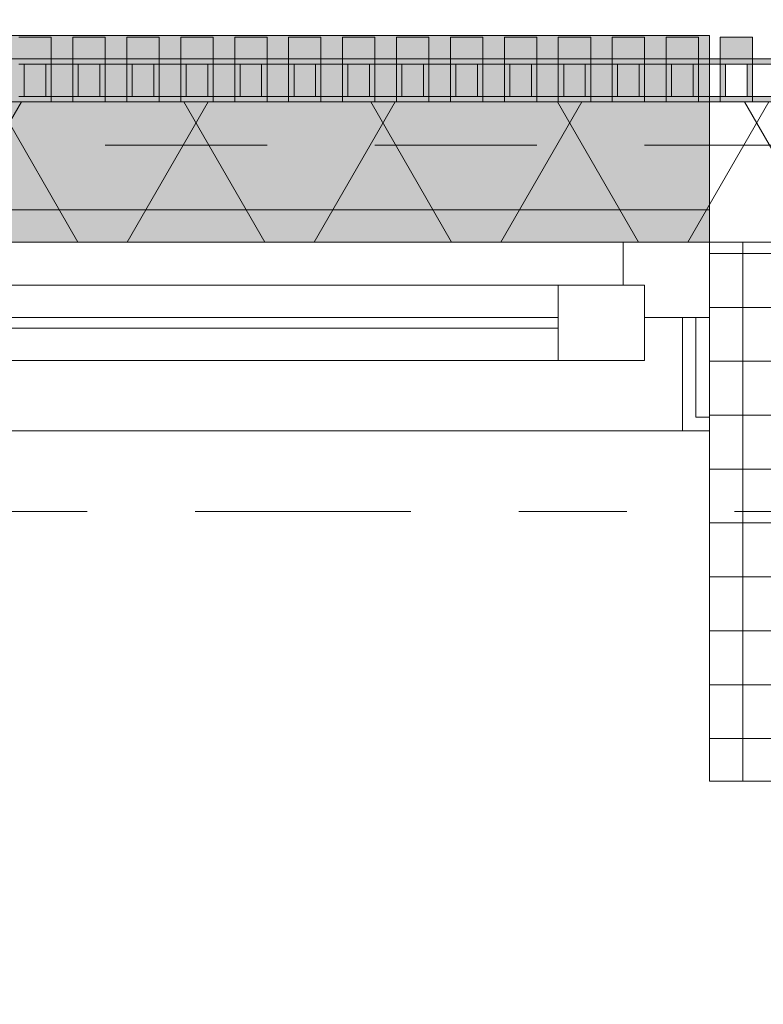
# Model space of a CAD drawing. Header units: metres. Extents: x -167 to 233, y -155 to 122.
# Tile 169 of 176: x 46.862 to 47.551, y 43.133 to 44.046. Entities that reach past the tile are written whole.
import ezdxf
from ezdxf.enums import TextEntityAlignment as Align

# ---------------------------------------------------------------- set-up
doc = ezdxf.new("R2010")
doc.units = ezdxf.units.M
doc.header["$MEASUREMENT"] = 0
doc.linetypes.add('Raster', pattern=[0.4, 0.2, -0.1, 0, -0.1])
doc.linetypes.add('Strichlinie eng', pattern=[0.23, 0.15, -0.08])
for name, color, linetype in [('09 Schraffuren', 7, 'Continuous'), ('10 Stütze', 7, 'Continuous'), ('10 Wand außen', 7, 'Continuous'), ('20 Decke', 7, 'Continuous'), ('50 Sanitäreinrichtung', 7, 'Continuous'), ('90 Achsraster', 7, 'Continuous'), ('94 Genehmigungsplanung Bemaßung', 7, 'Continuous')]:
    doc.layers.add(name, color=color, linetype=linetype)
doc.styles.add('ERSTELLTER_STIL_1', font='arial.ttf')
doc.styles.add('ERSTELLTER_STIL_2', font='arial.ttf')
doc.dimstyles.new('ERSTELLTER_STIL__1', dxfattribs={"dimtxt": 0.25, "dimasz": 0.19, "dimexe": 0.18, "dimexo": 0.1, "dimgap": 0, "dimtad": 1, "dimtih": 1, "dimtoh": 1, "dimzin": 0, "dimdsep": 46, "dimtxsty": 'ERSTELLTER_STIL_1', "dimblk": 'ARROWHEAD_6', "dimblk1": 'ARROWHEAD_6', "dimblk2": 'ARROWHEAD_6', "dimcen": 0.09, "dimclrd": 7, "dimclre": 7, "dimclrt": 7, "dimazin": 0, "dimtfac": 1, "dimtdec": 4, "dimtmove": 0, "dimatfit": 3, "dimfxl": 1, "dimtolj": 1, "dimtzin": 0, "dimarcsym": 0})
pattern_1 = [(0, (27236.132094, 33357.27905), (0, 0.075), [0, -0.075])]

# ---------------------------------------------------------------- blocks, each defined once
blk = doc.blocks.new('Rechteck Raster Kassetten Fassade - ACB')
at = {"layer": '50 Sanitäreinrichtung', "linetype": 'Continuous', "lineweight": 0, "true_color": 0x9e9e9e}
for points in [[(9.14, 0.17), (9.14, 0.19), (9.11, 0.19), (9.11, 0.17)], [(9.19, 0.17), (9.19, 0.19), (9.16, 0.19), (9.16, 0.17)], [(9.24, 0.17), (9.24, 0.19), (9.21, 0.19), (9.21, 0.17)], [(9.29, 0.17), (9.29, 0.19), (9.26, 0.19), (9.26, 0.17)], [(9.34, 0.17), (9.34, 0.19), (9.31, 0.19), (9.31, 0.17)], [(9.39, 0.17), (9.39, 0.19), (9.36, 0.19), (9.36, 0.17)], [(9.44, 0.17), (9.44, 0.19), (9.41, 0.19), (9.41, 0.17)], [(9.49, 0.17), (9.49, 0.19), (9.46, 0.19), (9.46, 0.17)], [(9.54, 0.17), (9.54, 0.19), (9.51, 0.19), (9.51, 0.17)], [(9.59, 0.17), (9.59, 0.19), (9.56, 0.19), (9.56, 0.17)], [(9.64, 0.17), (9.64, 0.19), (9.61, 0.19), (9.61, 0.17)], [(9.69, 0.17), (9.69, 0.19), (9.66, 0.19), (9.66, 0.17)], [(9.74, 0.17), (9.74, 0.19), (9.71, 0.19), (9.71, 0.17)], [(9.79, 0.17), (9.79, 0.19), (9.76, 0.19), (9.76, 0.17)], [(9.11, 0.13), (9.16, 0.13), (9.16, 0.135), (9.115, 0.135), (9.115, 0.165), (9.16, 0.165), (9.16, 0.17), (9.11, 0.17)], [(9.135, 0.165), (9.135, 0.135), (9.14, 0.135), (9.14, 0.165)], [(9.16, 0.13), (9.21, 0.13), (9.21, 0.135), (9.165, 0.135), (9.165, 0.165), (9.21, 0.165), (9.21, 0.17), (9.16, 0.17)], [(9.185, 0.165), (9.185, 0.135), (9.19, 0.135), (9.19, 0.165)], [(9.21, 0.13), (9.26, 0.13), (9.26, 0.135), (9.215, 0.135), (9.215, 0.165), (9.26, 0.165), (9.26, 0.17), (9.21, 0.17)], [(9.235, 0.165), (9.235, 0.135), (9.24, 0.135), (9.24, 0.165)], [(9.26, 0.13), (9.31, 0.13), (9.31, 0.135), (9.265, 0.135), (9.265, 0.165), (9.31, 0.165), (9.31, 0.17), (9.26, 0.17)], [(9.285, 0.165), (9.285, 0.135), (9.29, 0.135), (9.29, 0.165)], [(9.31, 0.13), (9.36, 0.13), (9.36, 0.135), (9.315, 0.135), (9.315, 0.165), (9.36, 0.165), (9.36, 0.17), (9.31, 0.17)], [(9.335, 0.165), (9.335, 0.135), (9.34, 0.135), (9.34, 0.165)], [(9.36, 0.13), (9.41, 0.13), (9.41, 0.135), (9.365, 0.135), (9.365, 0.165), (9.41, 0.165), (9.41, 0.17), (9.36, 0.17)], [(9.385, 0.165), (9.385, 0.135), (9.39, 0.135), (9.39, 0.165)], [(9.41, 0.13), (9.46, 0.13), (9.46, 0.135), (9.415, 0.135), (9.415, 0.165), (9.46, 0.165), (9.46, 0.17), (9.41, 0.17)], [(9.435, 0.165), (9.435, 0.135), (9.44, 0.135), (9.44, 0.165)], [(9.46, 0.13), (9.51, 0.13), (9.51, 0.135), (9.465, 0.135), (9.465, 0.165), (9.51, 0.165), (9.51, 0.17), (9.46, 0.17)], [(9.485, 0.165), (9.485, 0.135), (9.49, 0.135), (9.49, 0.165)], [(9.51, 0.13), (9.56, 0.13), (9.56, 0.135), (9.515, 0.135), (9.515, 0.165), (9.56, 0.165), (9.56, 0.17), (9.51, 0.17)], [(9.535, 0.165), (9.535, 0.135), (9.54, 0.135), (9.54, 0.165)], [(9.56, 0.13), (9.61, 0.13), (9.61, 0.135), (9.565, 0.135), (9.565, 0.165), (9.61, 0.165), (9.61, 0.17), (9.56, 0.17)], [(9.585, 0.165), (9.585, 0.135), (9.59, 0.135), (9.59, 0.165)], [(9.61, 0.13), (9.66, 0.13), (9.66, 0.135), (9.615, 0.135), (9.615, 0.165), (9.66, 0.165), (9.66, 0.17), (9.61, 0.17)], [(9.635, 0.165), (9.635, 0.135), (9.64, 0.135), (9.64, 0.165)], [(9.685, 0.165), (9.685, 0.135), (9.69, 0.135), (9.69, 0.165)], [(9.715, 0.165), (9.71, 0.165), (9.71, 0.135), (9.715, 0.135)], [(9.76, 0.17), (9.74, 0.17), (9.74, 0.165), (9.76, 0.165)], [(9.76, 0.13), (9.81, 0.13), (9.81, 0.135), (9.765, 0.135), (9.765, 0.165), (9.81, 0.165), (9.81, 0.17), (9.76, 0.17)], [(9.785, 0.165), (9.785, 0.135), (9.79, 0.135), (9.79, 0.165)], [(9.74, 0.13), (9.76, 0.13), (9.76, 0.135), (9.74, 0.135)]]:
    blk.add_hatch(color=253, dxfattribs=at).paths.add_polyline_path(points)
h = blk.add_hatch(color=253, dxfattribs=at)
h.paths.add_polyline_path([(9.74, 0.13), (9.74, 0.17), (9.66, 0.17), (9.66, 0.13)])
h.paths.add_polyline_path([(9.665, 0.165), (9.735, 0.165), (9.735, 0.135), (9.665, 0.135)], flags=0)
at = {"layer": '50 Sanitäreinrichtung', "linetype": 'Continuous', "lineweight": 18}
h = blk.add_hatch(dxfattribs=at)
h.set_pattern_fill('Dämmung__weich_0001', color=8, style=0, pattern_type=2)
h.set_pattern_definition([(60, (0, 0), (-0.1299038, 0.075), []), (120, (0, 0), (0.1299038, 0.075), [])])
h.paths.add_polyline_path([(0, 0), (20.25, 0), (20.38, 0.13), (0, 0.13)])
at = {"layer": '50 Sanitäreinrichtung', "color": 251, "linetype": 'Continuous', "lineweight": 18, "true_color": 0x5f5f5f}
for p, q in [((9.14, 0.19), (9.11, 0.19)), ((9.14, 0.19), (9.11, 0.19)), ((9.14, 0.19), (9.14, 0.17)), ((9.14, 0.19), (9.14, 0.17)), ((9.19, 0.19), (9.16, 0.19)), ((9.16, 0.19), (9.16, 0.17)), ((9.19, 0.19), (9.16, 0.19)), ((9.16, 0.19), (9.16, 0.17)), ((9.19, 0.19), (9.19, 0.17)), ((9.19, 0.19), (9.19, 0.17)), ((9.24, 0.19), (9.21, 0.19)), ((9.21, 0.19), (9.21, 0.17)), ((9.24, 0.19), (9.21, 0.19)), ((9.21, 0.19), (9.21, 0.17)), ((9.24, 0.19), (9.24, 0.17)), ((9.24, 0.19), (9.24, 0.17)), ((9.29, 0.19), (9.26, 0.19)), ((9.26, 0.19), (9.26, 0.17)), ((9.29, 0.19), (9.26, 0.19)), ((9.26, 0.19), (9.26, 0.17)), ((9.29, 0.19), (9.29, 0.17)), ((9.29, 0.19), (9.29, 0.17)), ((9.34, 0.19), (9.31, 0.19)), ((9.31, 0.19), (9.31, 0.17)), ((9.34, 0.19), (9.31, 0.19)), ((9.31, 0.19), (9.31, 0.17)), ((9.34, 0.19), (9.34, 0.17)), ((9.34, 0.19), (9.34, 0.17)), ((9.39, 0.19), (9.36, 0.19)), ((9.36, 0.19), (9.36, 0.17)), ((9.39, 0.19), (9.36, 0.19)), ((9.36, 0.19), (9.36, 0.17)), ((9.39, 0.19), (9.39, 0.17)), ((9.39, 0.19), (9.39, 0.17)), ((9.44, 0.19), (9.41, 0.19)), ((9.41, 0.19), (9.41, 0.17)), ((9.44, 0.19), (9.41, 0.19)), ((9.41, 0.19), (9.41, 0.17)), ((9.44, 0.19), (9.44, 0.17)), ((9.44, 0.19), (9.44, 0.17)), ((9.49, 0.19), (9.46, 0.19)), ((9.46, 0.19), (9.46, 0.17)), ((9.49, 0.19), (9.46, 0.19)), ((9.46, 0.19), (9.46, 0.17)), ((9.49, 0.19), (9.49, 0.17)), ((9.49, 0.19), (9.49, 0.17)), ((9.54, 0.19), (9.51, 0.19)), ((9.51, 0.19), (9.51, 0.17)), ((9.54, 0.19), (9.51, 0.19)), ((9.51, 0.19), (9.51, 0.17)), ((9.54, 0.19), (9.54, 0.17)), ((9.54, 0.19), (9.54, 0.17)), ((9.59, 0.19), (9.56, 0.19)), ((9.56, 0.19), (9.56, 0.17)), ((9.59, 0.19), (9.56, 0.19)), ((9.56, 0.19), (9.56, 0.17)), ((9.59, 0.19), (9.59, 0.17)), ((9.59, 0.19), (9.59, 0.17)), ((9.64, 0.19), (9.61, 0.19)), ((9.61, 0.19), (9.61, 0.17)), ((9.64, 0.19), (9.61, 0.19)), ((9.61, 0.19), (9.61, 0.17)), ((9.64, 0.19), (9.64, 0.17)), ((9.64, 0.19), (9.64, 0.17)), ((9.69, 0.19), (9.66, 0.19)), ((9.66, 0.19), (9.66, 0.17)), ((9.69, 0.19), (9.66, 0.19)), ((9.66, 0.19), (9.66, 0.17)), ((9.69, 0.19), (9.69, 0.17)), ((9.69, 0.19), (9.69, 0.17)), ((9.74, 0.19), (9.71, 0.19)), ((9.71, 0.19), (9.71, 0.17)), ((9.74, 0.19), (9.71, 0.19)), ((9.71, 0.19), (9.71, 0.17)), ((9.74, 0.19), (9.74, 0.17)), ((9.74, 0.19), (9.74, 0.17)), ((9.79, 0.19), (9.76, 0.19)), ((9.76, 0.19), (9.76, 0.17)), ((9.79, 0.19), (9.76, 0.19)), ((9.76, 0.19), (9.76, 0.17)), ((9.79, 0.19), (9.79, 0.17)), ((9.79, 0.19), (9.79, 0.17)), ((9.14, 0.17), (9.06, 0.17)), ((9.14, 0.17), (9.06, 0.17)), ((9.19, 0.17), (9.11, 0.17)), ((9.19, 0.17), (9.11, 0.17)), ((9.14, 0.17), (9.11, 0.17)), ((9.14, 0.17), (9.11, 0.17)), ((9.115, 0.165), (9.11, 0.165)), ((9.115, 0.165), (9.11, 0.165)), ((9.135, 0.165), (9.115, 0.165)), ((9.115, 0.165), (9.115, 0.135)), ((9.135, 0.165), (9.115, 0.165)), ((9.135, 0.165), (9.115, 0.165)), ((9.115, 0.165), (9.115, 0.135)), ((9.135, 0.165), (9.115, 0.165)), ((9.135, 0.165), (9.135, 0.135)), ((9.14, 0.165), (9.135, 0.165)), ((9.135, 0.165), (9.135, 0.135)), ((9.14, 0.165), (9.135, 0.165)), ((9.14, 0.17), (9.14, 0.165)), ((9.14, 0.17), (9.14, 0.165)), ((9.14, 0.165), (9.14, 0.135)), ((9.16, 0.165), (9.14, 0.165)), ((9.14, 0.165), (9.14, 0.135)), ((9.16, 0.165), (9.14, 0.165)), ((9.24, 0.17), (9.16, 0.17)), ((9.16, 0.17), (9.16, 0.165)), ((9.24, 0.17), (9.16, 0.17)), ((9.16, 0.17), (9.16, 0.165)), ((9.19, 0.17), (9.16, 0.17)), ((9.19, 0.17), (9.16, 0.17)), ((9.165, 0.165), (9.16, 0.165)), ((9.16, 0.165), (9.16, 0.135)), ((9.165, 0.165), (9.16, 0.165)), ((9.16, 0.165), (9.16, 0.135)), ((9.185, 0.165), (9.165, 0.165)), ((9.165, 0.165), (9.165, 0.135)), ((9.185, 0.165), (9.165, 0.165)), ((9.185, 0.165), (9.165, 0.165)), ((9.165, 0.165), (9.165, 0.135)), ((9.185, 0.165), (9.165, 0.165)), ((9.185, 0.165), (9.185, 0.135)), ((9.19, 0.165), (9.185, 0.165)), ((9.185, 0.165), (9.185, 0.135)), ((9.19, 0.165), (9.185, 0.165)), ((9.19, 0.17), (9.19, 0.165)), ((9.19, 0.17), (9.19, 0.165)), ((9.19, 0.165), (9.19, 0.135)), ((9.21, 0.165), (9.19, 0.165)), ((9.19, 0.165), (9.19, 0.135)), ((9.21, 0.165), (9.19, 0.165)), ((9.29, 0.17), (9.21, 0.17)), ((9.21, 0.17), (9.21, 0.165)), ((9.29, 0.17), (9.21, 0.17)), ((9.21, 0.17), (9.21, 0.165)), ((9.24, 0.17), (9.21, 0.17)), ((9.24, 0.17), (9.21, 0.17)), ((9.215, 0.165), (9.21, 0.165)), ((9.21, 0.165), (9.21, 0.135)), ((9.215, 0.165), (9.21, 0.165)), ((9.21, 0.165), (9.21, 0.135)), ((9.235, 0.165), (9.215, 0.165)), ((9.215, 0.165), (9.215, 0.135)), ((9.235, 0.165), (9.215, 0.165)), ((9.235, 0.165), (9.215, 0.165)), ((9.215, 0.165), (9.215, 0.135)), ((9.235, 0.165), (9.215, 0.165)), ((9.235, 0.165), (9.235, 0.135)), ((9.24, 0.165), (9.235, 0.165)), ((9.235, 0.165), (9.235, 0.135)), ((9.24, 0.165), (9.235, 0.165)), ((9.24, 0.17), (9.24, 0.165)), ((9.24, 0.17), (9.24, 0.165)), ((9.24, 0.165), (9.24, 0.135)), ((9.26, 0.165), (9.24, 0.165)), ((9.24, 0.165), (9.24, 0.135)), ((9.26, 0.165), (9.24, 0.165)), ((9.34, 0.17), (9.26, 0.17)), ((9.26, 0.17), (9.26, 0.165)), ((9.34, 0.17), (9.26, 0.17)), ((9.26, 0.17), (9.26, 0.165)), ((9.29, 0.17), (9.26, 0.17)), ((9.29, 0.17), (9.26, 0.17)), ((9.265, 0.165), (9.26, 0.165)), ((9.26, 0.165), (9.26, 0.135)), ((9.265, 0.165), (9.26, 0.165)), ((9.26, 0.165), (9.26, 0.135)), ((9.285, 0.165), (9.265, 0.165)), ((9.265, 0.165), (9.265, 0.135)), ((9.285, 0.165), (9.265, 0.165)), ((9.285, 0.165), (9.265, 0.165)), ((9.265, 0.165), (9.265, 0.135)), ((9.285, 0.165), (9.265, 0.165)), ((9.285, 0.165), (9.285, 0.135)), ((9.29, 0.165), (9.285, 0.165)), ((9.285, 0.165), (9.285, 0.135)), ((9.29, 0.165), (9.285, 0.165)), ((9.29, 0.17), (9.29, 0.165)), ((9.29, 0.17), (9.29, 0.165)), ((9.29, 0.165), (9.29, 0.135)), ((9.31, 0.165), (9.29, 0.165)), ((9.29, 0.165), (9.29, 0.135)), ((9.31, 0.165), (9.29, 0.165)), ((9.39, 0.17), (9.31, 0.17)), ((9.31, 0.17), (9.31, 0.165)), ((9.39, 0.17), (9.31, 0.17)), ((9.31, 0.17), (9.31, 0.165)), ((9.34, 0.17), (9.31, 0.17)), ((9.34, 0.17), (9.31, 0.17)), ((9.315, 0.165), (9.31, 0.165)), ((9.31, 0.165), (9.31, 0.135)), ((9.315, 0.165), (9.31, 0.165)), ((9.31, 0.165), (9.31, 0.135)), ((9.335, 0.165), (9.315, 0.165)), ((9.315, 0.165), (9.315, 0.135)), ((9.335, 0.165), (9.315, 0.165)), ((9.335, 0.165), (9.315, 0.165)), ((9.315, 0.165), (9.315, 0.135)), ((9.335, 0.165), (9.315, 0.165)), ((9.335, 0.165), (9.335, 0.135)), ((9.34, 0.165), (9.335, 0.165)), ((9.335, 0.165), (9.335, 0.135)), ((9.34, 0.165), (9.335, 0.165)), ((9.34, 0.17), (9.34, 0.165)), ((9.34, 0.17), (9.34, 0.165)), ((9.34, 0.165), (9.34, 0.135)), ((9.36, 0.165), (9.34, 0.165)), ((9.34, 0.165), (9.34, 0.135)), ((9.36, 0.165), (9.34, 0.165)), ((9.44, 0.17), (9.36, 0.17)), ((9.36, 0.17), (9.36, 0.165)), ((9.44, 0.17), (9.36, 0.17)), ((9.36, 0.17), (9.36, 0.165)), ((9.39, 0.17), (9.36, 0.17)), ((9.39, 0.17), (9.36, 0.17)), ((9.365, 0.165), (9.36, 0.165)), ((9.36, 0.165), (9.36, 0.135)), ((9.365, 0.165), (9.36, 0.165)), ((9.36, 0.165), (9.36, 0.135)), ((9.385, 0.165), (9.365, 0.165)), ((9.365, 0.165), (9.365, 0.135)), ((9.385, 0.165), (9.365, 0.165)), ((9.385, 0.165), (9.365, 0.165)), ((9.365, 0.165), (9.365, 0.135)), ((9.385, 0.165), (9.365, 0.165)), ((9.385, 0.165), (9.385, 0.135)), ((9.39, 0.165), (9.385, 0.165)), ((9.385, 0.165), (9.385, 0.135)), ((9.39, 0.165), (9.385, 0.165)), ((9.39, 0.17), (9.39, 0.165)), ((9.39, 0.17), (9.39, 0.165)), ((9.39, 0.165), (9.39, 0.135)), ((9.41, 0.165), (9.39, 0.165)), ((9.39, 0.165), (9.39, 0.135)), ((9.41, 0.165), (9.39, 0.165)), ((9.49, 0.17), (9.41, 0.17)), ((9.41, 0.17), (9.41, 0.165)), ((9.49, 0.17), (9.41, 0.17)), ((9.41, 0.17), (9.41, 0.165)), ((9.44, 0.17), (9.41, 0.17)), ((9.44, 0.17), (9.41, 0.17)), ((9.415, 0.165), (9.41, 0.165)), ((9.41, 0.165), (9.41, 0.135)), ((9.415, 0.165), (9.41, 0.165)), ((9.41, 0.165), (9.41, 0.135)), ((9.435, 0.165), (9.415, 0.165)), ((9.415, 0.165), (9.415, 0.135)), ((9.435, 0.165), (9.415, 0.165)), ((9.435, 0.165), (9.415, 0.165)), ((9.415, 0.165), (9.415, 0.135)), ((9.435, 0.165), (9.415, 0.165)), ((9.435, 0.165), (9.435, 0.135)), ((9.44, 0.165), (9.435, 0.165)), ((9.435, 0.165), (9.435, 0.135)), ((9.44, 0.165), (9.435, 0.165)), ((9.44, 0.17), (9.44, 0.165)), ((9.44, 0.17), (9.44, 0.165)), ((9.44, 0.165), (9.44, 0.135)), ((9.46, 0.165), (9.44, 0.165)), ((9.44, 0.165), (9.44, 0.135)), ((9.46, 0.165), (9.44, 0.165)), ((9.54, 0.17), (9.46, 0.17)), ((9.46, 0.17), (9.46, 0.165)), ((9.54, 0.17), (9.46, 0.17)), ((9.46, 0.17), (9.46, 0.165)), ((9.49, 0.17), (9.46, 0.17)), ((9.49, 0.17), (9.46, 0.17)), ((9.465, 0.165), (9.46, 0.165)), ((9.46, 0.165), (9.46, 0.135)), ((9.465, 0.165), (9.46, 0.165)), ((9.46, 0.165), (9.46, 0.135)), ((9.485, 0.165), (9.465, 0.165)), ((9.465, 0.165), (9.465, 0.135)), ((9.485, 0.165), (9.465, 0.165)), ((9.485, 0.165), (9.465, 0.165)), ((9.465, 0.165), (9.465, 0.135)), ((9.485, 0.165), (9.465, 0.165)), ((9.485, 0.165), (9.485, 0.135)), ((9.49, 0.165), (9.485, 0.165)), ((9.485, 0.165), (9.485, 0.135)), ((9.49, 0.165), (9.485, 0.165)), ((9.49, 0.17), (9.49, 0.165)), ((9.49, 0.17), (9.49, 0.165)), ((9.49, 0.165), (9.49, 0.135)), ((9.51, 0.165), (9.49, 0.165)), ((9.49, 0.165), (9.49, 0.135)), ((9.51, 0.165), (9.49, 0.165)), ((9.59, 0.17), (9.51, 0.17)), ((9.51, 0.17), (9.51, 0.165)), ((9.59, 0.17), (9.51, 0.17)), ((9.51, 0.17), (9.51, 0.165)), ((9.54, 0.17), (9.51, 0.17)), ((9.54, 0.17), (9.51, 0.17)), ((9.515, 0.165), (9.51, 0.165)), ((9.51, 0.165), (9.51, 0.135)), ((9.515, 0.165), (9.51, 0.165)), ((9.51, 0.165), (9.51, 0.135)), ((9.535, 0.165), (9.515, 0.165)), ((9.515, 0.165), (9.515, 0.135)), ((9.535, 0.165), (9.515, 0.165)), ((9.535, 0.165), (9.515, 0.165)), ((9.515, 0.165), (9.515, 0.135)), ((9.535, 0.165), (9.515, 0.165)), ((9.535, 0.165), (9.535, 0.135)), ((9.54, 0.165), (9.535, 0.165)), ((9.535, 0.165), (9.535, 0.135)), ((9.54, 0.165), (9.535, 0.165)), ((9.54, 0.17), (9.54, 0.165)), ((9.54, 0.17), (9.54, 0.165)), ((9.54, 0.165), (9.54, 0.135)), ((9.56, 0.165), (9.54, 0.165)), ((9.54, 0.165), (9.54, 0.135)), ((9.56, 0.165), (9.54, 0.165)), ((9.64, 0.17), (9.56, 0.17)), ((9.56, 0.17), (9.56, 0.165)), ((9.64, 0.17), (9.56, 0.17)), ((9.56, 0.17), (9.56, 0.165)), ((9.59, 0.17), (9.56, 0.17)), ((9.59, 0.17), (9.56, 0.17)), ((9.565, 0.165), (9.56, 0.165)), ((9.56, 0.165), (9.56, 0.135)), ((9.565, 0.165), (9.56, 0.165)), ((9.56, 0.165), (9.56, 0.135)), ((9.585, 0.165), (9.565, 0.165)), ((9.565, 0.165), (9.565, 0.135)), ((9.585, 0.165), (9.565, 0.165)), ((9.585, 0.165), (9.565, 0.165)), ((9.565, 0.165), (9.565, 0.135)), ((9.585, 0.165), (9.565, 0.165)), ((9.585, 0.165), (9.585, 0.135)), ((9.59, 0.165), (9.585, 0.165)), ((9.585, 0.165), (9.585, 0.135)), ((9.59, 0.165), (9.585, 0.165)), ((9.59, 0.17), (9.59, 0.165)), ((9.59, 0.17), (9.59, 0.165)), ((9.59, 0.165), (9.59, 0.135)), ((9.61, 0.165), (9.59, 0.165)), ((9.59, 0.165), (9.59, 0.135)), ((9.61, 0.165), (9.59, 0.165)), ((9.69, 0.17), (9.61, 0.17)), ((9.61, 0.17), (9.61, 0.165)), ((9.69, 0.17), (9.61, 0.17)), ((9.61, 0.17), (9.61, 0.165)), ((9.64, 0.17), (9.61, 0.17)), ((9.64, 0.17), (9.61, 0.17)), ((9.615, 0.165), (9.61, 0.165)), ((9.61, 0.165), (9.61, 0.135)), ((9.615, 0.165), (9.61, 0.165)), ((9.61, 0.165), (9.61, 0.135)), ((9.635, 0.165), (9.615, 0.165)), ((9.615, 0.165), (9.615, 0.135)), ((9.635, 0.165), (9.615, 0.165)), ((9.635, 0.165), (9.615, 0.165)), ((9.615, 0.165), (9.615, 0.135)), ((9.635, 0.165), (9.615, 0.165)), ((9.635, 0.165), (9.635, 0.135)), ((9.64, 0.165), (9.635, 0.165)), ((9.635, 0.165), (9.635, 0.135)), ((9.64, 0.165), (9.635, 0.165)), ((9.64, 0.17), (9.64, 0.165)), ((9.64, 0.17), (9.64, 0.165)), ((9.64, 0.165), (9.64, 0.135)), ((9.66, 0.165), (9.64, 0.165)), ((9.64, 0.165), (9.64, 0.135)), ((9.66, 0.165), (9.64, 0.165)), ((9.74, 0.17), (9.66, 0.17)), ((9.66, 0.17), (9.66, 0.165)), ((9.74, 0.17), (9.66, 0.17)), ((9.66, 0.17), (9.66, 0.165)), ((9.69, 0.17), (9.66, 0.17)), ((9.69, 0.17), (9.66, 0.17)), ((9.665, 0.165), (9.66, 0.165)), ((9.66, 0.165), (9.66, 0.135)), ((9.665, 0.165), (9.66, 0.165)), ((9.66, 0.165), (9.66, 0.135)), ((9.685, 0.165), (9.665, 0.165)), ((9.665, 0.165), (9.665, 0.135)), ((9.685, 0.165), (9.665, 0.165)), ((9.685, 0.165), (9.665, 0.165)), ((9.665, 0.165), (9.665, 0.135)), ((9.685, 0.165), (9.665, 0.165)), ((9.685, 0.165), (9.685, 0.135)), ((9.69, 0.165), (9.685, 0.165)), ((9.685, 0.165), (9.685, 0.135)), ((9.69, 0.165), (9.685, 0.165)), ((9.69, 0.17), (9.69, 0.165)), ((9.69, 0.17), (9.69, 0.165)), ((9.69, 0.165), (9.69, 0.135)), ((9.71, 0.165), (9.69, 0.165)), ((9.69, 0.165), (9.69, 0.135)), ((9.71, 0.165), (9.69, 0.165)), ((9.79, 0.17), (9.71, 0.17)), ((9.71, 0.17), (9.71, 0.165)), ((9.79, 0.17), (9.71, 0.17)), ((9.71, 0.17), (9.71, 0.165)), ((9.74, 0.17), (9.71, 0.17)), ((9.74, 0.17), (9.71, 0.17)), ((9.71, 0.165), (9.71, 0.135)), ((9.715, 0.165), (9.71, 0.165)), ((9.71, 0.165), (9.71, 0.135)), ((9.715, 0.165), (9.71, 0.165)), ((9.715, 0.165), (9.715, 0.135)), ((9.735, 0.165), (9.715, 0.165)), ((9.735, 0.165), (9.715, 0.165)), ((9.715, 0.165), (9.715, 0.135)), ((9.735, 0.165), (9.715, 0.165)), ((9.735, 0.165), (9.715, 0.165)), ((9.74, 0.165), (9.735, 0.165)), ((9.735, 0.165), (9.735, 0.135)), ((9.74, 0.165), (9.735, 0.165)), ((9.735, 0.165), (9.735, 0.135)), ((9.74, 0.17), (9.74, 0.165)), ((9.74, 0.17), (9.74, 0.165)), ((9.76, 0.165), (9.74, 0.165)), ((9.74, 0.165), (9.74, 0.135)), ((9.76, 0.165), (9.74, 0.165)), ((9.74, 0.165), (9.74, 0.135)), ((9.84, 0.17), (9.76, 0.17)), ((9.76, 0.17), (9.76, 0.165)), ((9.84, 0.17), (9.76, 0.17)), ((9.76, 0.17), (9.76, 0.165)), ((9.79, 0.17), (9.76, 0.17)), ((9.79, 0.17), (9.76, 0.17)), ((9.765, 0.165), (9.76, 0.165)), ((9.76, 0.165), (9.76, 0.135)), ((9.765, 0.165), (9.76, 0.165)), ((9.76, 0.165), (9.76, 0.135)), ((9.785, 0.165), (9.765, 0.165)), ((9.765, 0.165), (9.765, 0.135)), ((9.785, 0.165), (9.765, 0.165)), ((9.785, 0.165), (9.765, 0.165)), ((9.765, 0.165), (9.765, 0.135)), ((9.785, 0.165), (9.765, 0.165)), ((9.785, 0.165), (9.785, 0.135)), ((9.79, 0.165), (9.785, 0.165)), ((9.785, 0.165), (9.785, 0.135)), ((9.79, 0.165), (9.785, 0.165)), ((9.79, 0.17), (9.79, 0.165)), ((9.79, 0.17), (9.79, 0.165)), ((9.79, 0.165), (9.79, 0.135)), ((9.81, 0.165), (9.79, 0.165)), ((9.79, 0.165), (9.79, 0.135)), ((9.81, 0.165), (9.79, 0.165)), ((20.38, 0.13), (0, 0.13)), ((9.14, 0.13), (9.06, 0.13)), ((9.14, 0.13), (9.06, 0.13)), ((9.115, 0.135), (9.11, 0.135)), ((9.115, 0.135), (9.11, 0.135)), ((9.19, 0.13), (9.11, 0.13)), ((9.19, 0.13), (9.11, 0.13)), ((9.135, 0.135), (9.115, 0.135)), ((9.135, 0.135), (9.115, 0.135)), ((9.135, 0.135), (9.115, 0.135)), ((9.135, 0.135), (9.115, 0.135)), ((9.14, 0.135), (9.135, 0.135)), ((9.14, 0.135), (9.135, 0.135)), ((9.14, 0.135), (9.14, 0.13)), ((9.16, 0.135), (9.14, 0.135)), ((9.14, 0.135), (9.14, 0.13)), ((9.16, 0.135), (9.14, 0.135)), ((9.165, 0.135), (9.16, 0.135)), ((9.16, 0.135), (9.16, 0.13)), ((9.165, 0.135), (9.16, 0.135)), ((9.16, 0.135), (9.16, 0.13)), ((9.24, 0.13), (9.16, 0.13)), ((9.24, 0.13), (9.16, 0.13)), ((9.185, 0.135), (9.165, 0.135)), ((9.185, 0.135), (9.165, 0.135)), ((9.185, 0.135), (9.165, 0.135)), ((9.185, 0.135), (9.165, 0.135)), ((9.19, 0.135), (9.185, 0.135)), ((9.19, 0.135), (9.185, 0.135)), ((9.19, 0.135), (9.19, 0.13)), ((9.21, 0.135), (9.19, 0.135)), ((9.19, 0.135), (9.19, 0.13)), ((9.21, 0.135), (9.19, 0.135)), ((9.215, 0.135), (9.21, 0.135)), ((9.21, 0.135), (9.21, 0.13)), ((9.215, 0.135), (9.21, 0.135)), ((9.21, 0.135), (9.21, 0.13)), ((9.29, 0.13), (9.21, 0.13)), ((9.29, 0.13), (9.21, 0.13)), ((9.235, 0.135), (9.215, 0.135)), ((9.235, 0.135), (9.215, 0.135)), ((9.235, 0.135), (9.215, 0.135)), ((9.235, 0.135), (9.215, 0.135)), ((9.24, 0.135), (9.235, 0.135)), ((9.24, 0.135), (9.235, 0.135)), ((9.24, 0.135), (9.24, 0.13)), ((9.26, 0.135), (9.24, 0.135)), ((9.24, 0.135), (9.24, 0.13)), ((9.26, 0.135), (9.24, 0.135)), ((9.265, 0.135), (9.26, 0.135)), ((9.26, 0.135), (9.26, 0.13)), ((9.265, 0.135), (9.26, 0.135)), ((9.26, 0.135), (9.26, 0.13)), ((9.34, 0.13), (9.26, 0.13)), ((9.34, 0.13), (9.26, 0.13)), ((9.285, 0.135), (9.265, 0.135)), ((9.285, 0.135), (9.265, 0.135)), ((9.285, 0.135), (9.265, 0.135)), ((9.285, 0.135), (9.265, 0.135)), ((9.29, 0.135), (9.285, 0.135)), ((9.29, 0.135), (9.285, 0.135)), ((9.29, 0.135), (9.29, 0.13)), ((9.31, 0.135), (9.29, 0.135)), ((9.29, 0.135), (9.29, 0.13)), ((9.31, 0.135), (9.29, 0.135)), ((9.315, 0.135), (9.31, 0.135)), ((9.31, 0.135), (9.31, 0.13)), ((9.315, 0.135), (9.31, 0.135)), ((9.31, 0.135), (9.31, 0.13)), ((9.39, 0.13), (9.31, 0.13)), ((9.39, 0.13), (9.31, 0.13)), ((9.335, 0.135), (9.315, 0.135)), ((9.335, 0.135), (9.315, 0.135)), ((9.335, 0.135), (9.315, 0.135)), ((9.335, 0.135), (9.315, 0.135)), ((9.34, 0.135), (9.335, 0.135)), ((9.34, 0.135), (9.335, 0.135)), ((9.34, 0.135), (9.34, 0.13)), ((9.36, 0.135), (9.34, 0.135)), ((9.34, 0.135), (9.34, 0.13)), ((9.36, 0.135), (9.34, 0.135)), ((9.365, 0.135), (9.36, 0.135)), ((9.36, 0.135), (9.36, 0.13)), ((9.365, 0.135), (9.36, 0.135)), ((9.36, 0.135), (9.36, 0.13)), ((9.44, 0.13), (9.36, 0.13)), ((9.44, 0.13), (9.36, 0.13)), ((9.385, 0.135), (9.365, 0.135)), ((9.385, 0.135), (9.365, 0.135)), ((9.385, 0.135), (9.365, 0.135)), ((9.385, 0.135), (9.365, 0.135)), ((9.39, 0.135), (9.385, 0.135)), ((9.39, 0.135), (9.385, 0.135)), ((9.39, 0.135), (9.39, 0.13)), ((9.41, 0.135), (9.39, 0.135)), ((9.39, 0.135), (9.39, 0.13)), ((9.41, 0.135), (9.39, 0.135)), ((9.415, 0.135), (9.41, 0.135)), ((9.41, 0.135), (9.41, 0.13)), ((9.415, 0.135), (9.41, 0.135)), ((9.41, 0.135), (9.41, 0.13)), ((9.49, 0.13), (9.41, 0.13)), ((9.49, 0.13), (9.41, 0.13)), ((9.435, 0.135), (9.415, 0.135)), ((9.435, 0.135), (9.415, 0.135)), ((9.435, 0.135), (9.415, 0.135)), ((9.435, 0.135), (9.415, 0.135)), ((9.44, 0.135), (9.435, 0.135)), ((9.44, 0.135), (9.435, 0.135)), ((9.44, 0.135), (9.44, 0.13)), ((9.46, 0.135), (9.44, 0.135)), ((9.44, 0.135), (9.44, 0.13)), ((9.46, 0.135), (9.44, 0.135)), ((9.465, 0.135), (9.46, 0.135)), ((9.46, 0.135), (9.46, 0.13)), ((9.465, 0.135), (9.46, 0.135)), ((9.46, 0.135), (9.46, 0.13)), ((9.54, 0.13), (9.46, 0.13)), ((9.54, 0.13), (9.46, 0.13)), ((9.485, 0.135), (9.465, 0.135)), ((9.485, 0.135), (9.465, 0.135)), ((9.485, 0.135), (9.465, 0.135)), ((9.485, 0.135), (9.465, 0.135)), ((9.49, 0.135), (9.485, 0.135)), ((9.49, 0.135), (9.485, 0.135)), ((9.49, 0.135), (9.49, 0.13)), ((9.51, 0.135), (9.49, 0.135)), ((9.49, 0.135), (9.49, 0.13)), ((9.51, 0.135), (9.49, 0.135)), ((9.515, 0.135), (9.51, 0.135)), ((9.51, 0.135), (9.51, 0.13)), ((9.515, 0.135), (9.51, 0.135)), ((9.51, 0.135), (9.51, 0.13)), ((9.59, 0.13), (9.51, 0.13)), ((9.59, 0.13), (9.51, 0.13)), ((9.535, 0.135), (9.515, 0.135)), ((9.535, 0.135), (9.515, 0.135)), ((9.535, 0.135), (9.515, 0.135)), ((9.535, 0.135), (9.515, 0.135)), ((9.54, 0.135), (9.535, 0.135)), ((9.54, 0.135), (9.535, 0.135)), ((9.54, 0.135), (9.54, 0.13)), ((9.56, 0.135), (9.54, 0.135)), ((9.54, 0.135), (9.54, 0.13)), ((9.56, 0.135), (9.54, 0.135)), ((9.565, 0.135), (9.56, 0.135)), ((9.56, 0.135), (9.56, 0.13)), ((9.565, 0.135), (9.56, 0.135)), ((9.56, 0.135), (9.56, 0.13)), ((9.64, 0.13), (9.56, 0.13)), ((9.64, 0.13), (9.56, 0.13)), ((9.585, 0.135), (9.565, 0.135)), ((9.585, 0.135), (9.565, 0.135)), ((9.585, 0.135), (9.565, 0.135)), ((9.585, 0.135), (9.565, 0.135)), ((9.59, 0.135), (9.585, 0.135)), ((9.59, 0.135), (9.585, 0.135)), ((9.59, 0.135), (9.59, 0.13)), ((9.61, 0.135), (9.59, 0.135)), ((9.59, 0.135), (9.59, 0.13)), ((9.61, 0.135), (9.59, 0.135)), ((9.615, 0.135), (9.61, 0.135)), ((9.61, 0.135), (9.61, 0.13)), ((9.615, 0.135), (9.61, 0.135)), ((9.61, 0.135), (9.61, 0.13)), ((9.69, 0.13), (9.61, 0.13)), ((9.69, 0.13), (9.61, 0.13)), ((9.635, 0.135), (9.615, 0.135)), ((9.635, 0.135), (9.615, 0.135)), ((9.635, 0.135), (9.615, 0.135)), ((9.635, 0.135), (9.615, 0.135)), ((9.64, 0.135), (9.635, 0.135)), ((9.64, 0.135), (9.635, 0.135)), ((9.64, 0.135), (9.64, 0.13)), ((9.66, 0.135), (9.64, 0.135)), ((9.64, 0.135), (9.64, 0.13)), ((9.66, 0.135), (9.64, 0.135)), ((9.665, 0.135), (9.66, 0.135)), ((9.66, 0.135), (9.66, 0.13)), ((9.665, 0.135), (9.66, 0.135)), ((9.66, 0.135), (9.66, 0.13)), ((9.74, 0.13), (9.66, 0.13)), ((9.74, 0.13), (9.66, 0.13)), ((9.685, 0.135), (9.665, 0.135)), ((9.685, 0.135), (9.665, 0.135)), ((9.685, 0.135), (9.665, 0.135)), ((9.685, 0.135), (9.665, 0.135)), ((9.69, 0.135), (9.685, 0.135)), ((9.69, 0.135), (9.685, 0.135)), ((9.69, 0.135), (9.69, 0.13)), ((9.71, 0.135), (9.69, 0.135)), ((9.69, 0.135), (9.69, 0.13)), ((9.71, 0.135), (9.69, 0.135)), ((9.71, 0.135), (9.71, 0.13)), ((9.715, 0.135), (9.71, 0.135)), ((9.71, 0.135), (9.71, 0.13)), ((9.715, 0.135), (9.71, 0.135)), ((9.79, 0.13), (9.71, 0.13)), ((9.79, 0.13), (9.71, 0.13)), ((9.735, 0.135), (9.715, 0.135)), ((9.735, 0.135), (9.715, 0.135)), ((9.735, 0.135), (9.715, 0.135)), ((9.735, 0.135), (9.715, 0.135)), ((9.74, 0.135), (9.735, 0.135)), ((9.74, 0.135), (9.735, 0.135)), ((9.76, 0.135), (9.74, 0.135)), ((9.74, 0.135), (9.74, 0.13)), ((9.76, 0.135), (9.74, 0.135)), ((9.74, 0.135), (9.74, 0.13)), ((9.765, 0.135), (9.76, 0.135)), ((9.76, 0.135), (9.76, 0.13)), ((9.765, 0.135), (9.76, 0.135)), ((9.76, 0.135), (9.76, 0.13)), ((9.84, 0.13), (9.76, 0.13)), ((9.84, 0.13), (9.76, 0.13)), ((9.785, 0.135), (9.765, 0.135)), ((9.785, 0.135), (9.765, 0.135)), ((9.785, 0.135), (9.765, 0.135)), ((9.785, 0.135), (9.765, 0.135)), ((9.79, 0.135), (9.785, 0.135)), ((9.79, 0.135), (9.785, 0.135)), ((9.79, 0.135), (9.79, 0.13)), ((9.81, 0.135), (9.79, 0.135)), ((9.79, 0.135), (9.79, 0.13)), ((9.81, 0.135), (9.79, 0.135)), ((0, 0), (20.25, 0))]:
    blk.add_line(p, q, dxfattribs=at)
at = {"layer": '50 Sanitäreinrichtung', "color": 251, "linetype": 'Strichlinie eng', "lineweight": 18, "true_color": 0x5f5f5f}
blk.add_line((20.34, 0.09), (0, 0.09), dxfattribs=at)
blk = doc.blocks.new('4-Flügelfenster 27_2')
at = {"layer": '10 Wand außen', "color": 7, "linetype": 'Continuous', "lineweight": 13}
for p, q in [((-2.25, 0.105), (-2.225, 0.105)), ((-2.225, 0.105), (2.225, 0.105)), ((-2.225, 0), (-2.225, 0.105)), ((-2.25, -0.045), (-2.25, 0)), ((-2.25, -0.045), (-2.25, 0)), ((-2.25, -0.0575), (-2.25, -0.045)), ((-2.25, -0.0575), (-2.25, -0.045)), ((-2.25, -0.07), (-2.25, -0.0575)), ((-2.25, -0.07), (-2.25, -0.0575)), ((-2.25, -0.07), (-2.25, -0.1)), ((-2.25, -0.1), (2.25, -0.1))]:
    blk.add_line(p, q, dxfattribs=at)
at = {"layer": '10 Wand außen', "color": 7, "linetype": 'Continuous', "lineweight": 18}
for p, q in [((-2.19, -0.03), (-2.19, 0.04)), ((-2.19, 0.04), (-2.11, 0.04)), ((-2.11, 0.04), (-1.165, 0.04)), ((-2.11, 0.04), (-2.11, -0.03)), ((-2.11, 0.01), (-1.165, 0.01)), ((-2.25, 0), (-2.19, 0)), ((-2.19, 0), (-2.19, -0.03)), ((-1.165, 0), (-2.11, 0)), ((-2.19, -0.03), (-2.17, -0.03)), ((-2.11, -0.03), (-2.19, -0.03)), ((-2.17, -0.03), (-2.17, -0.07)), ((-1.165, -0.03), (-2.11, -0.03)), ((-2.17, -0.07), (-2.25, -0.07)), ((2.17, -0.07), (-2.17, -0.07))]:
    blk.add_line(p, q, dxfattribs=at)
at = {"layer": '10 Wand außen', "color": 7, "linetype": 'Strichlinie eng', "lineweight": 13}
blk.add_line((-2.25, -0.07), (2.25, -0.07), dxfattribs=at)
blk = doc.blocks.new('Standard-Rastermarker_139')
at = {"layer": '90 Achsraster', "color": 14, "linetype": 'Raster', "lineweight": 18, "true_color": 0xa80000}
blk.add_line((1, 0), (45.44268, 0), dxfattribs=at)
at = {"layer": '90 Achsraster', "color": 14, "lineweight": 18, "true_color": 0xa80000, "style": 'ERSTELLTER_STIL_2'}
for tag, p in [('AC_MarkerText_1_0', (-0.35, 0.15)), ('AC_MarkerText_1_1', (46.79268, 0.15))]:
    blk.add_attdef(tag, text='', height=0.3, dxfattribs=at).set_placement(p, align=Align.TOP_CENTER)
blk = doc.blocks.new('*D233', base_point=(27236.13209, 33357.27905))
at = {"layer": '94 Genehmigungsplanung Bemaßung', "color": 7, "linetype": 'Continuous', "lineweight": 13}
for p, q in [((17.34109, 46.96218), (17.34109, 47.33718)), ((58.16249, 46.96218), (58.16249, 47.33718)), ((17.44109, 47.24968), (17.24109, 47.04968)), ((58.06249, 47.04968), (58.26249, 47.24968)), ((17.19109, 47.14968), (17.34109, 47.14968)), ((17.34109, 47.14968), (58.16249, 47.14968)), ((58.16249, 47.14968), (58.31249, 47.14968))]:
    blk.add_line(p, q, dxfattribs=at)
at = {"layer": '94 Genehmigungsplanung Bemaßung', "color": 7, "lineweight": 13, "insert": (37.3228, 47.19968), "char_height": 0.25, "attachment_point": 7, "style": 'ERSTELLTER_STIL_1'}
blk.add_mtext('\\A1;{\\pql;\\fArial|b0|i0|c0|p0;\\W1.000000;40,82}', dxfattribs=at)
blk = doc.blocks.new('ARROWHEAD_6')
at = {"color": 0, "linetype": 'Continuous', "lineweight": 0}
for p, q in [((-0.5, -0.5), (0.5, 0.5)), ((0, 0), (-1, 0))]:
    blk.add_line(p, q, dxfattribs=at)
blk = doc.blocks.new('*D257', base_point=(27236.13209, 33357.27905))
at = {"layer": '94 Genehmigungsplanung Bemaßung', "color": 7, "linetype": 'Continuous', "lineweight": 13}
for p, q in [((17.50109, 45.65596), (17.50109, 46.03096)), ((58.00249, 45.65596), (58.00249, 46.03096)), ((17.60109, 45.94346), (17.40109, 45.74346)), ((57.90249, 45.74346), (58.10249, 45.94346)), ((17.50109, 45.84346), (58.00249, 45.84346))]:
    blk.add_line(p, q, dxfattribs=at)
at = {"layer": '94 Genehmigungsplanung Bemaßung', "color": 7, "lineweight": 13, "char_height": 0.25, "attachment_point": 7, "style": 'ERSTELLTER_STIL_1'}
for s, insert in [('\\A1;{\\pql;\\fArial|b0|i0|c0|p0;\\W1.000000;40,50}', (37.13212, 45.89346)), ('\\A1;{\\pql;\\fArial|b0|i0|c0|p0;\\W1.000000;16}', (57.52113, 45.89346))]:
    blk.add_mtext(s, dxfattribs=dict(at, insert=insert))

msp = doc.modelspace()

# ---------------------------------------------------------------- hatches: boundary and pattern name
at = {"layer": '09 Schraffuren', "linetype": 'Continuous', "lineweight": 18}
msp.add_hatch(color=255, dxfattribs=at).paths.add_polyline_path([(43.00109, 43.83968), (47.50109, 43.83968), (47.50109, 44.03138), (43.00109, 44.03138)])
at = {"layer": '10 Stütze', "linetype": 'Continuous', "lineweight": 18}
h = msp.add_hatch(dxfattribs=at)
h.set_pattern_fill('Beton__Fertigteil_Träger_1D', color=8, style=0, pattern_type=2)
h.set_pattern_definition([(0, (27236.132094, 33357.27905), (0, 0.05), []), (90, (27236.132094, 33357.27905), (-0.05, 0), [])])
h.paths.add_polyline_path([(47.50109, 43.83968), (47.50109, 43.33968), (48.00109, 43.33968), (48.00109, 43.83968)])
at = {"layer": '10 Wand außen', "linetype": 'Continuous', "lineweight": 13, "true_color": 0x000100}
h = msp.add_hatch(dxfattribs=at)
h.set_pattern_fill('Gipskarton_0001', color=98, style=0, pattern_type=2)
h.set_pattern_definition(pattern_1)
h.paths.add_polyline_path([(47.47609, 43.66468), (47.50109, 43.66468), (47.50109, 43.67718), (47.48859, 43.67718), (47.48859, 43.76968), (47.47609, 43.76968)])
h = msp.add_hatch(dxfattribs=at)
h.set_pattern_fill('Gipskarton_0001', color=98, style=0, pattern_type=2)
h.set_pattern_definition(pattern_1)
h.paths.add_polyline_path([(47.48859, 43.67718), (47.50109, 43.67718), (47.50109, 43.68968), (47.50109, 43.76968), (47.48859, 43.76968)])

# ---------------------------------------------------------------- linework, layer by layer
at = {"layer": '09 Schraffuren', "color": 7, "linetype": 'Continuous', "lineweight": 13, "flags": 128}
msp.add_lwpolyline([(43.00109, 43.83968), (47.50109, 43.83968), (47.50109, 44.03138), (43.00109, 44.03138)], close=True, dxfattribs=at)
at = {"layer": '10 Stütze', "color": 7, "linetype": 'Continuous', "lineweight": 13, "flags": 128}
msp.add_lwpolyline([(47.50109, 43.83968), (47.50109, 43.33968), (48.00109, 43.33968), (48.00109, 43.83968)], close=True, dxfattribs=at)
at = {"layer": '10 Wand außen', "color": 7, "linetype": 'Continuous', "lineweight": 13}
for p, q in [((47.50109, 43.83968), (47.50109, 43.82718)), ((47.50109, 43.82718), (47.50109, 43.81468)), ((47.50109, 43.81468), (47.50109, 43.76968)), ((47.47609, 43.76968), (47.47609, 43.66468)), ((47.48859, 43.76968), (47.47609, 43.76968)), ((47.48859, 43.67718), (47.48859, 43.76968)), ((47.50109, 43.76968), (47.48859, 43.76968)), ((47.50109, 43.68968), (47.50109, 43.76968)), ((47.50109, 43.67718), (47.48859, 43.67718)), ((47.50109, 43.66468), (47.47609, 43.66468))]:
    msp.add_line(p, q, dxfattribs=at)
at = {"layer": '20 Decke', "color": 7, "linetype": 'Continuous', "lineweight": 13, "flags": 128}
msp.add_lwpolyline([(38.10109, 43.83968), (38.10109, 28.33968), (38.24109, 28.33968), (42.50109, 28.33968), (42.50109, 28.83968), (43.00109, 28.83968), (43.00109, 28.33968), (47.50109, 28.33968), (47.50109, 28.83968), (48.00109, 28.83968), (48.00109, 28.47218), (52.50249, 28.47218), (52.50249, 28.83968), (53.00249, 28.83968), (53.00249, 28.33968), (57.50249, 28.33968), (57.50249, 28.83968), (58.00249, 28.83968), (58.00249, 43.83968), (47.50109, 43.83968), (43.00109, 43.83968), (43.00109, 43.33968), (42.50109, 43.33968), (42.50109, 43.83968)], close=True, dxfattribs=at)

# ---------------------------------------------------------------- block references
at = {"layer": '10 Wand außen', "color": 7, "linetype": 'Continuous', "lineweight": 18, "rotation": 179.9999993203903}
msp.add_blockref('4-Flügelfenster 27_2', (45.25109, 43.76968), dxfattribs=at)
at = {"layer": '50 Sanitäreinrichtung', "color": 251, "linetype": 'Continuous', "lineweight": 18, "true_color": 0x5f5f5f}
msp.add_blockref('Rechteck Raster Kassetten Fassade - ACB', (37.75109, 43.83968), dxfattribs=at)
at = {"layer": '90 Achsraster', "color": 7, "linetype": 'Continuous', "lineweight": 18}
msp.add_blockref('Standard-Rastermarker_139', (13.52445, 43.58968), dxfattribs=at)

# ---------------------------------------------------------------- dimensions: what is measured, and where the dimension line sits
at = {"layer": '94 Genehmigungsplanung Bemaßung', "color": 7, "linetype": 'Continuous', "lineweight": 13}
for base, p1, p2, picture, middle in [((58.16249, 47.14968), (17.34109, 43.99968), (58.16249, 43.99968), '*D233', (37.74157, 47.32468)), ((58.00249, 45.84346), (17.50109, 43.83968), (58.00249, 43.83968), '*D257', (37.55089, 46.01846))]:
    dim = msp.add_linear_dim(base=base, p1=p1, p2=p2, dimstyle='ERSTELLTER_STIL__1', dxfattribs=at)
    dim.commit()
    dim.dimension.update_dxf_attribs({"geometry": picture, "text_midpoint": middle, "dimtype": 160})

doc.saveas('drawing.dxf')
